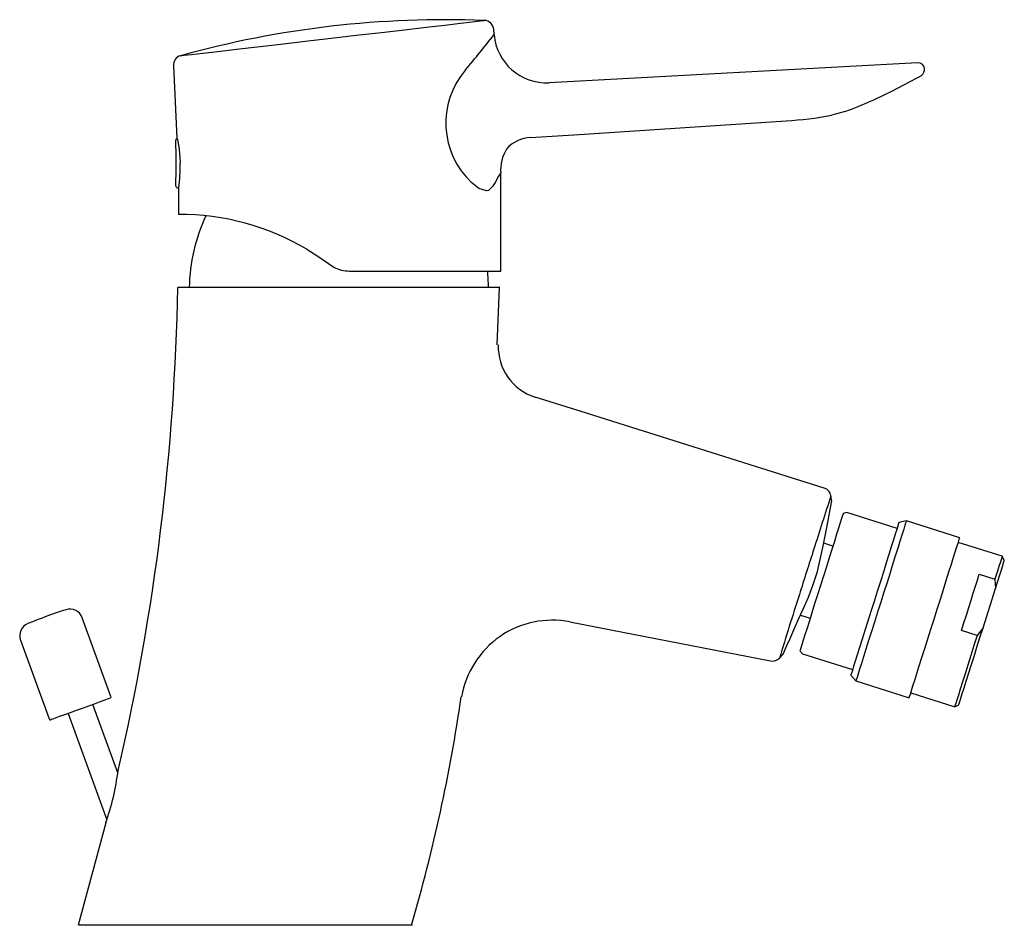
# Model space of a CAD drawing. Header units: millimetres. Extents: x 3912.771 to 3912.92, y 1765.14 to 1765.278.
import ezdxf

# ---------------------------------------------------------------- set-up
doc = ezdxf.new("R2010")
doc.units = ezdxf.units.MM
doc.layers.add('SANINDUSA', color=3, linetype='Continuous')

msp = doc.modelspace()

# ---------------------------------------------------------------- linework, layer by layer
at = {"layer": 'SANINDUSA'}
for p, q in [((3912.842730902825, 1765.275795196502), (3912.842657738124, 1765.27655293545)), ((3912.793981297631, 1765.271028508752), (3912.794494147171, 1765.260029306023)), ((3912.907082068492, 1765.271478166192), (3912.851081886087, 1765.268463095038)), ((3912.84375950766, 1765.239828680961), (3912.84372970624, 1765.254746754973)), ((3912.794620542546, 1765.252482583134), (3912.794795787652, 1765.252482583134)), ((3912.79474215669, 1765.252482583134), (3912.794751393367, 1765.248441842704)), ((3912.83990496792, 1765.252763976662), (3912.839336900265, 1765.253254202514)), ((3912.820721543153, 1765.239828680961), (3912.84375950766, 1765.239828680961)), ((3912.843604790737, 1765.23733258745), (3912.794640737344, 1765.237337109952)), ((3912.843204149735, 1765.228612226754), (3912.843548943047, 1765.237334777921)), ((3912.894031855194, 1765.204846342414), (3912.893924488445, 1765.205627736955)), ((3912.896345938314, 1765.203098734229), (3912.895782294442, 1765.202973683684)), ((3912.903976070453, 1765.200694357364), (3912.896345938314, 1765.203098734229)), ((3912.905380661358, 1765.201824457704), (3912.904253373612, 1765.201574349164)), ((3912.913487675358, 1765.199269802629), (3912.905380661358, 1765.201824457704)), ((3912.894216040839, 1765.198003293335), (3912.892820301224, 1765.198443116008)), ((3912.919938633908, 1765.196450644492), (3912.913262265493, 1765.198554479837)), ((3912.92026524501, 1765.195823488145), (3912.919938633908, 1765.196450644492)), ((3912.916459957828, 1765.193729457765), (3912.918844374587, 1765.192978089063)), ((3912.918844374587, 1765.192978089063), (3912.918915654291, 1765.191540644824)), ((3912.917028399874, 1765.185551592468), (3912.918915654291, 1765.191540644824)), ((3912.784493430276, 1765.175132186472), (3912.780135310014, 1765.187106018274)), ((3912.88928152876, 1765.187500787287), (3912.890759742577, 1765.187034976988)), ((3912.916145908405, 1765.184414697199), (3912.913761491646, 1765.185166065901)), ((3912.917028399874, 1765.185551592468), (3912.916145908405, 1765.184414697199)), ((3912.770738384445, 1765.18368581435), (3912.775096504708, 1765.171711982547)), ((3912.8891934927, 1765.182064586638), (3912.889583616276, 1765.181638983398)), ((3912.886101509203, 1765.180970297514), (3912.886629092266, 1765.18152152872)), ((3912.889583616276, 1765.181638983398), (3912.89721375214, 1765.179234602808)), ((3912.896936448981, 1765.178354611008), (3912.897716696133, 1765.177503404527)), ((3912.897716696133, 1765.177503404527), (3912.905823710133, 1765.174948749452)), ((3912.906049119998, 1765.17566407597), (3912.912725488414, 1765.173560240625)), ((3912.785531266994, 1765.163509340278), (3912.781742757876, 1765.173918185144)), ((3912.912725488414, 1765.173560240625), (3912.913352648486, 1765.173886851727)), ((3912.777983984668, 1765.172550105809), (3912.783870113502, 1765.156378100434)), ((3912.783710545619, 1765.155911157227), (3912.779506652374, 1765.140358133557)), ((3912.830317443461, 1765.140332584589), (3912.779577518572, 1765.140332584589))]:
    msp.add_line(p, q, dxfattribs=at)
at = {"layer": 'SANINDUSA', "flags": 128}
for points in [[(3912.795077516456, 1765.272577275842), (3912.795594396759, 1765.272636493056), (3912.796709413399, 1765.272765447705), (3912.79847397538, 1765.272969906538), (3912.800740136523, 1765.27323274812), (3912.803572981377, 1765.273561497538), (3912.80673481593, 1765.273928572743), (3912.810316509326, 1765.274344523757), (3912.814017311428, 1765.274774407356), (3912.817943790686, 1765.275230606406), (3912.821766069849, 1765.27567479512), (3912.82559443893, 1765.276119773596), (3912.829107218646, 1765.276528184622), (3912.832405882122, 1765.276911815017), (3912.835213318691, 1765.27723844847), (3912.837610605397, 1765.277517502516), (3912.839396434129, 1765.277725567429), (3912.840622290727, 1765.277868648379), (3912.841232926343, 1765.27794051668)], [(3912.896088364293, 1765.264104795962), (3912.894628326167, 1765.263688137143), (3912.894006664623, 1765.263546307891)], [(3912.848263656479, 1765.260117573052), (3912.855653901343, 1765.26060403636), (3912.887100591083, 1765.262681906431)], [(3912.794494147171, 1765.260029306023), (3912.7945326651, 1765.259966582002), (3912.794612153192, 1765.259837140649), (3912.794715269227, 1765.259250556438), (3912.794846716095, 1765.258322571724), (3912.794958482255, 1765.257146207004), (3912.795002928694, 1765.256232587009)], [(3912.84372970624, 1765.254746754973), (3912.843400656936, 1765.254242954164), (3912.842918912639, 1765.253415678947), (3912.842537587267, 1765.252757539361)], [(3912.842537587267, 1765.252757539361), (3912.841851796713, 1765.252099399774), (3912.841559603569, 1765.252027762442), (3912.840391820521, 1765.252394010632), (3912.83990496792, 1765.252763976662)], [(3912.814256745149, 1765.243141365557), (3912.815939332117, 1765.242098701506), (3912.818373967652, 1765.240414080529)], [(3912.892894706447, 1765.206817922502), (3912.855972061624, 1765.218452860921), (3912.84894772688, 1765.22066634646)], [(3912.886629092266, 1765.18152152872), (3912.886696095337, 1765.181675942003), (3912.886904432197, 1765.182152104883), (3912.887237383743, 1765.182909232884), (3912.887704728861, 1765.183968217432), (3912.888270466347, 1765.185242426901), (3912.888951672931, 1765.186764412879), (3912.889692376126, 1765.18841797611), (3912.890489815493, 1765.190250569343), (3912.891231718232, 1765.192141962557), (3912.891874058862, 1765.194162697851), (3912.892698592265, 1765.197799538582), (3912.893320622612, 1765.201088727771), (3912.893575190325, 1765.202436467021), (3912.893784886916, 1765.203542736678), (3912.893929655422, 1765.204307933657), (3912.894016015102, 1765.204763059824), (3912.894032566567, 1765.204850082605)], [(3912.895782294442, 1765.202973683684), (3912.89575916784, 1765.202900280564), (3912.89567563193, 1765.202635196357), (3912.895532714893, 1765.20218166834), (3912.895333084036, 1765.201548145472), (3912.895080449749, 1765.200746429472), (3912.894779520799, 1765.19979145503), (3912.894435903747, 1765.198701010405), (3912.894055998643, 1765.197495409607), (3912.893646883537, 1765.196197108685), (3912.893216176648, 1765.194830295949), (3912.892771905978, 1765.193420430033), (3912.89232234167, 1765.191993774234), (3912.891875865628, 1765.190576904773), (3912.891440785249, 1765.189196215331), (3912.891025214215, 1765.187877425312), (3912.890636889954, 1765.186645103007), (3912.890283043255, 1765.185522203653), (3912.889970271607, 1765.184529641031), (3912.889704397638, 1765.183685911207), (3912.889490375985, 1765.183006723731), (3912.889332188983, 1765.182504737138), (3912.889232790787, 1765.182189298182), (3912.889194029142, 1765.182066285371), (3912.8891934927, 1765.182064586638)], [(3912.904253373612, 1765.201574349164), (3912.904251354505, 1765.201567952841), (3912.904204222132, 1765.201418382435), (3912.904095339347, 1765.201072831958), (3912.903926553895, 1765.200537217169), (3912.9037007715, 1765.199820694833), (3912.903421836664, 1765.198935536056), (3912.903094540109, 1765.197896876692), (3912.90272446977, 1765.196722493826), (3912.902317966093, 1765.19543247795), (3912.901881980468, 1765.194048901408), (3912.901423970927, 1765.192595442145), (3912.900951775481, 1765.191096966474), (3912.900473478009, 1765.189579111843), (3912.899997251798, 1765.188067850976), (3912.899531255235, 1765.186589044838), (3912.89908346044, 1765.18516798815), (3912.898661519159, 1765.183829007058), (3912.898272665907, 1765.182595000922), (3912.897923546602, 1765.181487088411), (3912.897620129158, 1765.180524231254), (3912.897367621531, 1765.179722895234), (3912.897170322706, 1765.179096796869), (3912.897031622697, 1765.17865664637), (3912.896953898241, 1765.178409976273), (3912.896936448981, 1765.178354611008)], [(3912.905380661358, 1765.201824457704), (3912.905368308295, 1765.201785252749), (3912.905299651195, 1765.201567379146), (3912.905171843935, 1765.201161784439), (3912.904986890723, 1765.200574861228), (3912.904747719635, 1765.199815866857), (3912.904458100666, 1765.198896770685), (3912.904122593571, 1765.197832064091), (3912.903746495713, 1765.19663854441), (3912.903335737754, 1765.195335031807), (3912.902896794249, 1765.193942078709)], [(3912.911003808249, 1765.191387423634), (3912.911442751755, 1765.192780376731), (3912.911853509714, 1765.194083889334), (3912.912229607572, 1765.195277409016), (3912.912565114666, 1765.19634211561), (3912.912854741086, 1765.197261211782), (3912.913093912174, 1765.198020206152), (3912.913278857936, 1765.198607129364), (3912.913406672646, 1765.199012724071), (3912.913475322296, 1765.199230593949), (3912.913487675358, 1765.199269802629)], [(3912.919938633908, 1765.196450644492), (3912.919913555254, 1765.196371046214), (3912.91982252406, 1765.196082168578), (3912.919666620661, 1765.195587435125), (3912.919448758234, 1765.194896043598), (3912.919172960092, 1765.194020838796), (3912.918844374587, 1765.192978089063)], [(3912.918915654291, 1765.191540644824), (3912.919263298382, 1765.192643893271), (3912.919566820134, 1765.193607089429), (3912.919820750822, 1765.194412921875), (3912.92002053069, 1765.195046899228), (3912.920162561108, 1765.195497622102), (3912.920244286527, 1765.195756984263), (3912.92026524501, 1765.195823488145)], [(3912.902896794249, 1765.193942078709), (3912.902436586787, 1765.192481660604), (3912.901962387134, 1765.19097680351), (3912.901481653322, 1765.189451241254), (3912.901001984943, 1765.187929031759), (3912.900530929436, 1765.186434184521), (3912.900075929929, 1765.184990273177), (3912.899644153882, 1765.183620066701), (3912.899242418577, 1765.182345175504), (3912.898877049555, 1765.181185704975), (3912.898553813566, 1765.180159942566), (3912.898277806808, 1765.179284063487), (3912.89805338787, 1765.178571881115), (3912.897884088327, 1765.178034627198), (3912.897772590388, 1765.177680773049), (3912.897720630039, 1765.177515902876), (3912.897716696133, 1765.177503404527)], [(3912.913761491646, 1765.185166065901), (3912.914132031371, 1765.186341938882), (3912.914500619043, 1765.187511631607), (3912.914863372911, 1765.188662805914), (3912.915216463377, 1765.189783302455), (3912.915556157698, 1765.190861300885), (3912.915878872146, 1765.191885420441), (3912.916181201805, 1765.192844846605), (3912.916459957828, 1765.193729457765)], [(3912.905823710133, 1765.174948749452), (3912.90582765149, 1765.174961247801), (3912.905879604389, 1765.175126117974), (3912.905991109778, 1765.175479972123), (3912.906160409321, 1765.176017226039), (3912.906384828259, 1765.176729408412), (3912.906660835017, 1765.177605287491), (3912.906984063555, 1765.1786310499), (3912.907349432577, 1765.179790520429), (3912.907751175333, 1765.181065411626), (3912.90818295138, 1765.182435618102), (3912.908637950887, 1765.183879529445), (3912.909108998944, 1765.185374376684), (3912.909588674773, 1765.186896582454), (3912.910069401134, 1765.18842214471), (3912.910543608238, 1765.189927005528), (3912.911003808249, 1765.191387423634)], [(3912.854256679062, 1765.186475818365), (3912.862273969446, 1765.184917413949), (3912.88474557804, 1765.180549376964)], [(3912.913352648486, 1765.173886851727), (3912.913353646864, 1765.173890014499), (3912.91339581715, 1765.174023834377), (3912.913499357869, 1765.174352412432), (3912.913662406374, 1765.174869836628), (3912.913882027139, 1765.17556680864), (3912.914154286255, 1765.176430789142), (3912.91447427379, 1765.177446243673), (3912.914836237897, 1765.17859491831), (3912.915233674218, 1765.179856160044), (3912.915659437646, 1765.181207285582), (3912.916105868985, 1765.182624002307), (3912.916564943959, 1765.184080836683), (3912.917028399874, 1765.185551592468)], [(3912.916145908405, 1765.184414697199), (3912.915657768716, 1765.182865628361), (3912.915182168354, 1765.181356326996), (3912.914727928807, 1765.179914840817), (3912.914303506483, 1765.178567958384), (3912.913916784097, 1765.177340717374), (3912.913574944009, 1765.176255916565), (3912.913284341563, 1765.175333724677), (3912.913050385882, 1765.174591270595), (3912.912877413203, 1765.174042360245), (3912.912768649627, 1765.173697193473), (3912.912726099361, 1765.173562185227), (3912.912725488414, 1765.173560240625)], [(3912.784373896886, 1765.174875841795), (3912.784368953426, 1765.17487404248), (3912.784226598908, 1765.174822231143), (3912.783893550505, 1765.174701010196), (3912.783384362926, 1765.174515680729), (3912.782721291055, 1765.174274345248), (3912.781933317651, 1765.173987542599), (3912.781054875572, 1765.173667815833), (3912.78012435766, 1765.173329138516), (3912.779182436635, 1765.172986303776), (3912.778270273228, 1765.172654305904), (3912.777427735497, 1765.172347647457)], [(3912.777427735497, 1765.172347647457), (3912.776691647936, 1765.17207973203), (3912.776094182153, 1765.171862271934), (3912.775661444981, 1765.171704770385), (3912.775412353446, 1765.171614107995), (3912.775352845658, 1765.171592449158)]]:
    msp.add_lwpolyline(points, dxfattribs=at)
at = {"layer": 'SANINDUSA'}
for centre, radius, start, end in [((3912.835383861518, 1765.126991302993), 0.1510625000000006, 87.78169406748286, 105.4727683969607), ((3912.841183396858, 1765.276464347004), 0.001477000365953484, 3.438585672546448, 88.07829255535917), ((3912.645593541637, 1765.430787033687), 0.2507700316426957, 320.2428734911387, 321.8251317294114), ((3912.8506583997, 1765.276402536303), 0.007950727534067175, 184.380974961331, 273.0532388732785), ((3912.795460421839, 1765.271143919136), 0.001483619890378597, 104.9566767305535, 184.4615303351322), ((3912.847787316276, 1765.262332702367), 0.01240275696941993, 139.3585929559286, 227.0520653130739), ((3912.907188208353, 1765.270511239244), 0.0009675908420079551, 7.099502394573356, 96.271101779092), ((3912.906782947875, 1765.270610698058), 0.001366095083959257, 310.525597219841, 0.8648723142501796), ((3912.861313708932, 1765.351687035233), 0.09429629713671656, 294.1842927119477, 299.4463931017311), ((3912.880180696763, 1765.30891264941), 0.04754784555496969, 289.5458611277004, 294.560778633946), ((3912.885198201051, 1765.306253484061), 0.04360609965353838, 272.5017909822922, 281.6539801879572), ((3912.794619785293, 1765.259733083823), 0.0002492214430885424, 110.4609805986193, 180.1194381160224), ((3911.595361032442, 1765.256163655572), 1.199014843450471, 359.8366664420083, 0.1705431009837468), ((3912.848364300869, 1765.255202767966), 0.0049158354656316, 91.17312748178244, 139.7108737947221), ((3912.849833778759, 1765.255185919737), 0.006119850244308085, 148.5215649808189, 184.1151225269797), ((3912.773043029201, 1765.255565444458), 0.02197003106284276, 351.9335663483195, 1.740112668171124), ((3912.79461974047, 1765.252731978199), 0.000249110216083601, 176.8611530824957, 270.9676612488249), ((3912.794861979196, 1765.210309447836), 0.03813255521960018, 59.4284216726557, 90.16616011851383), ((3912.823504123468, 1765.23675215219), 0.02712977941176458, 154.981847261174, 178.7740827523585), ((3912.8207204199, 1765.244824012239), 0.00499533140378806, 241.9832903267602, 270.0128835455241), ((3912.814756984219, 1765.23675215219), 0.02712977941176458, 1.22591724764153, 6.539496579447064), ((3912.440844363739, 1765.243681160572), 0.353853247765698, 346.9632330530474, 358.9727187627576), ((3912.851352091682, 1765.228296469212), 0.007999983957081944, 177.7772114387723, 252.5095877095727), ((3912.89244388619, 1765.205387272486), 0.001500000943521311, 9.225006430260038, 72.50950996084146), ((3913.41842902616, 1765.031805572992), 0.5525569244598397, 161.6646697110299, 162.5437048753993), ((3913.508281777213, 1764.998228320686), 0.648363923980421, 162.0950452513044, 162.7374887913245), ((3913.438351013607, 1765.013522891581), 0.5770772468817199, 162.1272315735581, 163.1321875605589), ((3912.802094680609, 1765.112154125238), 0.08000000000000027, 107.7957725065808, 112.2042275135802), ((3912.778255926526, 1765.18642197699), 0.002000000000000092, 20.00000000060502, 107.7957725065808), ((3912.851585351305, 1765.172733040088), 0.01399999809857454, 78.9999909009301, 170.3318032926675), ((3912.772617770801, 1765.18436985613), 0.002000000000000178, 112.2042275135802, 200.000000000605), ((3912.885031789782, 1765.182021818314), 0.001500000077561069, 259.000000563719, 315.4915148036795), ((3912.784305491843, 1765.175063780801), 0.0001999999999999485, 290.000000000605, 20.00000000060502), ((3912.590723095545, 1765.210576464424), 0.249527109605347, 343.6589832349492, 351.8251088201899), ((3912.775284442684, 1765.171780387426), 0.0002000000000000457, 200.000000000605, 290.000000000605), ((3912.746919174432, 1765.168744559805), 0.03896538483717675, 340.7704337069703, 352.79905779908)]:
    msp.add_arc(centre, radius, start, end, dxfattribs=at)

doc.saveas('drawing.dxf')
